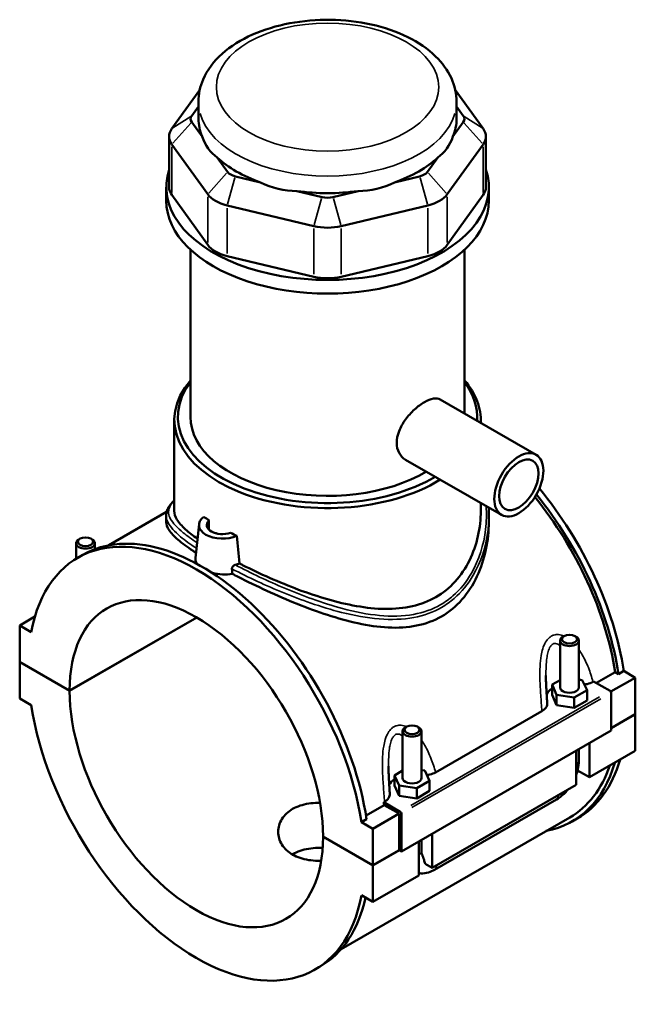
# Model space of a CAD drawing. Header units: inches. Extents: x 0.1 to 46.9, y -0.2 to 47.
# Tile 8 of 8: x 39.2 to 46.9, y 34.7 to 47. Entities that reach past the tile are written whole.
import ezdxf

# ---------------------------------------------------------------- set-up
doc = ezdxf.new("R2010")
doc.units = ezdxf.units.IN
doc.header["$MEASUREMENT"] = 0
doc.layers.add('Visible (ANSI)', color=7, linetype='Continuous', lineweight=50)
doc.layers.add('Visible Narrow (ANSI)', color=7, linetype='Continuous', lineweight=35)

msp = doc.modelspace()

# ---------------------------------------------------------------- linework, layer by layer
at = {"layer": 'Visible (ANSI)'}
for p, q in [((41.473, 46.169), (41.123, 45.683)), ((45.024, 45.683), (44.674, 46.169)), ((41.372, 45.844), (41.456, 45.961)), ((41.456, 45.805), (41.456, 46.02)), ((44.691, 45.805), (44.691, 46.02)), ((44.691, 45.961), (44.775, 45.844)), ((41.502, 45.584), (41.372, 45.765)), ((44.775, 45.765), (44.645, 45.584)), ((41.089, 45.584), (41.089, 44.95)), ((45.058, 45.584), (45.058, 44.95)), ((41.123, 45.485), (41.573, 44.86)), ((44.574, 44.86), (45.024, 45.485)), ((41.822, 45.14), (41.692, 45.321)), ((44.455, 45.321), (44.325, 45.14)), ((42.233, 45.009), (41.919, 45.084)), ((44.228, 45.084), (43.914, 45.009)), ((41.052, 44.779), (41.052, 44.95)), ((45.095, 44.779), (45.095, 44.95)), ((41.573, 44.226), (41.123, 44.851)), ((43.005, 44.825), (42.691, 44.9)), ((43.456, 44.9), (43.142, 44.825)), ((45.024, 44.851), (44.574, 44.226)), ((41.816, 44.72), (42.902, 44.461)), ((43.245, 44.461), (44.331, 44.72)), ((41.355, 42.069), (41.355, 44.166)), ((42.902, 43.827), (41.816, 44.086)), ((44.331, 44.086), (43.245, 43.827)), ((44.792, 42.111), (44.792, 44.166)), ((44.486, 42.287), (45.688, 41.595)), ((41.153, 40.89), (41.153, 42.032)), ((44.994, 41.994), (44.994, 42.032)), ((44.052, 41.533), (45.254, 40.841)), ((44.994, 40.89), (44.994, 40.99)), ((41.058, 40.878), (40.332, 40.46)), ((41.052, 40.832), (41.052, 40.751)), ((41.588, 40.657), (41.588, 40.77)), ((45.095, 40.832), (45.095, 40.751)), ((41.464, 40.724), (41.418, 40.302)), ((41.68, 40.613), (41.68, 40.609)), ((39.923, 40.291), (39.923, 40.486)), ((39.974, 40.543), (39.957, 40.534)), ((40.108, 40.543), (40.125, 40.534)), ((40.159, 40.412), (40.159, 40.486)), ((39.943, 40.303), (40.009, 40.341)), ((39.216, 39.456), (39.407, 39.566)), ((39.841, 38.638), (41.434, 39.556)), ((41.437, 39.554), (39.841, 38.635)), ((39.361, 39.372), (39.216, 39.456)), ((39.216, 39.456), (39.216, 38.998)), ((45.988, 38.679), (45.988, 39.265)), ((46.039, 39.323), (46.022, 39.313)), ((46.173, 39.323), (46.19, 39.313)), ((46.224, 38.679), (46.224, 39.265)), ((39.216, 38.998), (39.841, 38.638)), ((39.216, 38.995), (39.219, 38.997)), ((39.216, 38.995), (39.216, 38.538)), ((39.841, 38.635), (39.216, 38.995)), ((46.786, 38.884), (46.72, 38.846)), ((46.786, 38.884), (46.931, 38.8)), ((45.988, 38.771), (45.887, 38.713)), ((46.267, 38.771), (46.224, 38.778)), ((46.326, 38.645), (46.267, 38.771)), ((46.443, 38.735), (46.678, 38.87)), ((46.626, 38.625), (46.931, 38.8)), ((46.72, 38.846), (46.678, 38.87)), ((46.931, 38.8), (46.931, 38.343)), ((45.887, 38.713), (45.945, 38.586)), ((45.887, 38.584), (45.887, 38.713)), ((46.165, 38.552), (46.326, 38.645)), ((46.326, 38.516), (46.326, 38.645)), ((46.4, 38.749), (46.409, 38.754)), ((46.409, 38.754), (46.616, 38.635)), ((39.216, 38.538), (39.361, 38.454)), ((45.887, 38.584), (45.945, 38.457)), ((45.945, 38.586), (46.165, 38.552)), ((45.945, 38.457), (45.945, 38.586)), ((46.165, 38.423), (46.165, 38.552)), ((46.165, 38.423), (46.326, 38.516)), ((46.63, 38.611), (46.63, 38.137)), ((45.945, 38.457), (46.165, 38.423)), ((44.427, 37.613), (45.761, 38.381)), ((46.63, 38.169), (46.931, 38.343)), ((46.931, 38.34), (46.63, 38.166)), ((46.928, 38.341), (46.931, 38.34)), ((46.931, 38.34), (46.931, 37.882)), ((44.066, 38.187), (44.049, 38.177)), ((44.2, 38.187), (44.217, 38.177)), ((46.63, 38.137), (43.999, 36.623)), ((44.015, 38.129), (44.015, 37.543)), ((44.251, 38.129), (44.251, 37.543)), ((46.224, 37.761), (46.224, 37.904)), ((46.357, 37.98), (46.357, 37.552)), ((46.19, 37.455), (46.19, 37.884)), ((46.357, 37.552), (46.931, 37.882)), ((44.015, 37.635), (43.914, 37.576)), ((43.914, 37.576), (43.973, 37.45)), ((43.914, 37.448), (43.914, 37.576)), ((44.294, 37.635), (44.251, 37.642)), ((44.353, 37.509), (44.294, 37.635)), ((46.357, 37.552), (46.208, 37.637)), ((43.914, 37.448), (43.973, 37.321)), ((43.973, 37.321), (43.973, 37.45)), ((43.973, 37.45), (44.192, 37.416)), ((44.192, 37.416), (44.353, 37.509)), ((44.192, 37.287), (44.192, 37.416)), ((44.353, 37.38), (44.353, 37.509)), ((44.384, 36.415), (46.19, 37.455)), ((43.973, 37.321), (44.192, 37.287)), ((44.192, 37.287), (44.353, 37.38)), ((43.556, 37.073), (43.784, 37.204)), ((43.779, 37.239), (43.788, 37.244)), ((43.985, 37.12), (43.779, 37.239)), ((43.972, 37.096), (43.784, 37.204)), ((44.415, 36.393), (45.942, 37.272)), ((46.109, 37.048), (43.246, 35.399)), ((43.643, 36.907), (43.972, 37.096)), ((43.972, 36.639), (43.972, 37.096)), ((43.999, 36.623), (43.999, 37.096)), ((46.138, 36.997), (46.204, 37.035)), ((43.563, 37.028), (43.498, 36.99)), ((43.643, 36.907), (43.498, 36.99)), ((43.643, 36.449), (43.643, 36.907)), ((43.018, 36.809), (43.643, 36.449)), ((43.018, 36.806), (43.021, 36.808)), ((43.643, 36.446), (43.018, 36.806)), ((44.384, 36.844), (44.384, 36.415)), ((44.217, 36.319), (44.217, 36.748)), ((44.251, 36.768), (44.251, 36.624)), ((43.643, 36.449), (43.972, 36.639)), ((43.974, 36.637), (43.643, 36.446)), ((43.972, 36.639), (43.999, 36.623)), ((43.643, 35.989), (43.643, 36.446)), ((44.384, 36.415), (44.296, 36.466)), ((43.643, 35.989), (44.217, 36.319)), ((43.498, 36.072), (43.643, 35.989)), ((42.916, 35.141), (42.982, 35.179))]:
    msp.add_line(p, q, dxfattribs=at)
for centre, major_axis, ratio, start_param, end_param in [((41.538, 45.805), (-0.18, 0), 0.575862, 5.890486, 6.675884), ((43.074, 45.805), (-1.617, 0), 0.575862, 0, 0.238812), ((43.074, 45.805), (1.617, 0), 0.575862, 6.044373, 6.283185), ((44.609, 45.805), (0.18, 0), 0.575862, 5.890486, 6.675884), ((41.538, 45.584), (-0.449, 0), 0.575862, 5.890486, 6.675884), ((44.609, 45.584), (0.449, 0), 0.575862, 5.890486, 6.675884), ((43.074, 47.111), (-1.402, -1.775), 0.454202, 5.999949, 6.307723), ((43.074, 47.111), (-1.402, 1.775), 0.454202, 3.117055, 3.424829), ((43.074, 45.805), (1.617, 0), 0.575862, 3.688179, 4.165803), ((43.074, 45.805), (1.617, 0), 0.575862, 5.258975, 5.736599), ((43.074, 44.95), (-2.021, 0), 0.575862, 6.091532, 9.616431), ((41.988, 45.18), (-0.18, 0), 0.575862, 0.392699, 1.178097), ((44.159, 45.18), (0.18, 0), 0.575862, 5.105088, 5.890486), ((41.538, 44.95), (-0.449, 0), 0.575862, 0, 0.392699), ((43.074, 47.111), (-0.696, -2.161), 0.675468, 6.181789, 6.489562), ((43.074, 47.111), (0.696, -2.161), 0.675468, 6.076808, 6.384582), ((44.609, 44.95), (0.449, 0), 0.575862, 5.890486, 6.283185), ((41.988, 44.959), (0.449, 0), 0.575862, 3.534292, 4.31969), ((43.074, 45.805), (1.617, 0), 0.575862, 4.473577, 4.951201), ((43.074, 44.921), (-0.18, 0), 0.575862, 1.178097, 1.963495), ((44.159, 44.959), (0.449, 0), 0.575862, 5.105088, 5.890486), ((43.074, 44.779), (-2.021, 0), 0.575862, 0, 3.141593), ((43.074, 44.7), (0.449, 0), 0.575862, 4.31969, 5.105088), ((41.988, 44.325), (-0.449, 0), 0.575862, 0.392699, 1.178097), ((44.159, 44.325), (0.449, 0), 0.575862, 5.105088, 5.890486), ((43.074, 44.066), (-0.449, 0), 0.575862, 1.178097, 1.963495), ((43.074, 42.032), (-1.92, 0), 0.575862, 5.820231, 8.680377), ((43.074, 42.069), (-1.875, 0), 0.575862, 5.870801, 8.657303), ((43.074, 42.032), (1.92, 0), 0.575862, 6.249613, 6.74614), ((43.074, 42.069), (1.875, 0), 0.575862, 6.239141, 6.69557), ((43.074, 42.069), (-1.718, 0), 0.575862, 0, 2.375758), ((44.718, 39.616), (-1.486, 2.581), 0.578093, 4.118597, 4.99945), ((44.652, 39.578), (-1.457, 2.53), 0.578093, 4.122438, 4.982727), ((44.652, 39.578), (1.486, -2.581), 0.578093, 0.977004, 1.841946), ((41.43, 37.722), (-1.486, 2.581), 0.578093, 4.118597, 6.880845), ((41.758, 40.713), (-0.295, 0), 0.575862, 5.626587, 8.51058), ((43.074, 41.471), (-1.92, 0), 0.575862, 0.632316, 0.686223), ((41.758, 40.713), (-0.197, 0), 0.575862, 5.75958, 8.377587), ((41.495, 37.76), (-1.486, 2.581), 0.578093, 4.118597, 6.283185), ((43.074, 41.374), (-1.92, 0), 0.575862, 0.758658, 0.76674), ((41.758, 40.617), (-0.0787, 0), 0.575862, 0.075083, 0.168689), ((43.074, 41.471), (-1.92, 0), 0.575862, 0.884574, 0.93848), ((40.041, 40.486), (0.118, 0), 0.575862, 2.360047, 7.064731), ((41.43, 37.722), (-1.121, 1.946), 0.578093, 3.929801, 7.069641), ((46.106, 39.265), (-0.118, 0), 0.575862, 5.50164, 10.206324), ((41.43, 37.722), (1.121, -1.946), 0.578093, 3.929801, 7.069641), ((46.106, 38.55), (-0.295, 0), 0.575862, 5.550783, 6.037695), ((46.106, 38.679), (-0.118, 0), 0.575862, 0, 3.141593), ((46.616, 38.619), (-0.0098, 0.0171), 0.578093, 3.928925, 5.499721), ((41.43, 37.722), (1.486, -2.581), 0.578093, 4.118597, 6.880845), ((44.133, 38.129), (-0.118, 0), 0.575862, 5.50164, 10.206324), ((44.718, 39.616), (1.486, -2.581), 0.578093, 0, 0.504816), ((44.652, 39.578), (1.486, -2.581), 0.578093, 6.084831, 6.788002), ((44.652, 39.578), (1.457, -2.53), 0.578093, 0, 0.467343), ((44.133, 37.414), (-0.295, 0), 0.575862, 5.550783, 6.037695), ((44.133, 37.543), (-0.118, 0), 0.575862, 0, 3.141593), ((41.758, 37.912), (-1.457, 2.53), 0.578093, 4.122438, 4.136197), ((43.985, 37.104), (0.0098, -0.0171), 0.578093, 0.787332, 2.358128), ((41.495, 37.76), (1.486, -2.581), 0.578093, 0, 0.565884)]:
    msp.add_ellipse(centre, major_axis=major_axis, ratio=ratio, start_param=start_param, end_param=end_param, dxfattribs=at)
for centre, major_axis, ratio in [((45.471, 41.218), (0.217, 0.377), 0.578093), ((45.471, 41.218), (0.174, 0.302), 0.578093), ((40.041, 40.505), (0.0945, 0), 0.575862), ((46.106, 39.284), (0.0945, 0), 0.575862), ((44.133, 38.148), (0.0945, 0), 0.575862)]:
    msp.add_ellipse(centre, major_axis=major_axis, ratio=ratio, dxfattribs=at)
for points, knots in [([(44.691, 46.02), (44.691, 46.121), (44.668, 46.222), (44.58, 46.416), (44.512, 46.508), (44.331, 46.684), (44.213, 46.764), (43.941, 46.899), (43.785, 46.952), (43.456, 47.024), (43.284, 47.044), (42.939, 47.049), (42.766, 47.034), (42.436, 46.972), (42.277, 46.925), (41.99, 46.797), (41.86, 46.717), (41.649, 46.529), (41.566, 46.421), (41.477, 46.211), (41.456, 46.116), (41.456, 46.02)], [0.785398, 0.785398, 0.785398, 0.785398, 1.040225, 1.040225, 1.31996, 1.31996, 1.646599, 1.646599, 1.990549, 1.990549, 2.331714, 2.331714, 2.670691, 2.670691, 3.011318, 3.011318, 3.355304, 3.355304, 3.686145, 3.686145, 3.926991, 3.926991, 3.926991, 3.926991]), ([(44.052, 41.533), (44.052, 41.533), (44.052, 41.533), (44.019, 41.552), (43.99, 41.581), (43.951, 41.655), (43.941, 41.699), (43.941, 41.789), (43.951, 41.84), (43.99, 41.941), (44.019, 41.992), (44.084, 42.08), (44.123, 42.124), (44.206, 42.2), (44.25, 42.232), (44.327, 42.276), (44.367, 42.292), (44.435, 42.304), (44.464, 42.3), (44.486, 42.287)], [2.507026, 2.507026, 2.507026, 2.507026, 2.50918, 2.50918, 2.927417, 2.927417, 3.345655, 3.345655, 3.763893, 3.763893, 4.182131, 4.182131, 4.600307, 4.600307, 5.018483, 5.018483, 5.436659, 5.436659, 5.852681, 5.852681, 5.852681, 5.852681]), ([(41.052, 40.832), (41.052, 40.847), (41.054, 40.863), (41.062, 40.893), (41.068, 40.909), (41.084, 40.94), (41.094, 40.956), (41.12, 40.989), (41.136, 41.005), (41.153, 41.022)], [28.54285, 28.54285, 28.54285, 28.54285, 28.899734, 28.899734, 29.268858, 29.268858, 29.688841, 29.688841, 30.134488, 30.134488, 30.134488, 30.134488]), ([(41.444, 40.541), (41.386, 40.582), (41.336, 40.621), (41.247, 40.702), (41.211, 40.743), (41.164, 40.82), (41.153, 40.856), (41.153, 40.89)], [8.704826, 8.704826, 8.704826, 8.704826, 9.511369, 9.511369, 10.459299, 10.459299, 11.40723, 11.40723, 11.40723, 11.40723]), ([(44.994, 40.89), (44.994, 40.787), (44.983, 40.681), (44.936, 40.47), (44.9, 40.366), (44.804, 40.172), (44.744, 40.082), (44.602, 39.927), (44.52, 39.861), (44.431, 39.81), (44.343, 39.759), (44.244, 39.721), (44.03, 39.672), (43.916, 39.661), (43.68, 39.663), (43.558, 39.677), (43.314, 39.72), (43.192, 39.749), (42.956, 39.818), (42.834, 39.858), (42.59, 39.949), (42.467, 39.999), (42.23, 40.104), (42.116, 40.158), (41.996, 40.219), (41.982, 40.226), (41.969, 40.232)], [26.638246, 26.638246, 26.638246, 26.638246, 27.594192, 27.594192, 28.550139, 28.550139, 29.506085, 29.506085, 30.462032, 30.462032, 30.462032, 31.417978, 31.417978, 32.373925, 32.373925, 33.329871, 33.329871, 34.285818, 34.285818, 35.233748, 35.233748, 36.181679, 36.181679, 37.129609, 37.129609, 37.250517, 37.250517, 37.250517, 37.250517]), ([(41.425, 40.366), (41.413, 40.374), (41.401, 40.382), (41.315, 40.439), (41.251, 40.487), (41.15, 40.573), (41.112, 40.613), (41.063, 40.686), (41.052, 40.72), (41.052, 40.751)], [8.943366, 8.943366, 8.943366, 8.943366, 9.098213, 9.098213, 10.10304, 10.10304, 11.107867, 11.107867, 12.112694, 12.112694, 12.112694, 12.112694]), ([(45.095, 40.751), (45.095, 40.639), (45.083, 40.522), (45.034, 40.291), (44.997, 40.176), (44.896, 39.963), (44.833, 39.864), (44.684, 39.694), (44.597, 39.623), (44.503, 39.568)], [28.299467, 28.299467, 28.299467, 28.299467, 29.317986, 29.317986, 30.336506, 30.336506, 31.355026, 31.355026, 32.373545, 32.373545, 32.373545, 32.373545]), ([(41.441, 40.225), (41.426, 40.247), (41.418, 40.269), (41.418, 40.294), (41.418, 40.298), (41.418, 40.302)], [4.2567096, 4.2567096, 4.2567096, 4.2567096, 4.5655508, 4.5655508, 4.6175869, 4.6175869, 4.6175869, 4.6175869]), ([(41.882, 40.102), (41.842, 40.095), (41.799, 40.092), (41.716, 40.097), (41.67, 40.104), (41.627, 40.116), (41.625, 40.116), (41.623, 40.117)], [2.9532494, 2.9532494, 2.9532494, 2.9532494, 3.2617737, 3.2617737, 3.587718, 3.587718, 3.6024312, 3.6024312, 3.6024312, 3.6024312]), ([(41.876, 40.165), (41.876, 40.166), (41.876, 40.167), (41.876, 40.169), (41.876, 40.169), (41.876, 40.17), (41.876, 40.171), (41.876, 40.172), (41.876, 40.173), (41.877, 40.176), (41.877, 40.178), (41.88, 40.184), (41.882, 40.188), (41.888, 40.196), (41.892, 40.199), (41.9, 40.205), (41.903, 40.208), (41.911, 40.211), (41.915, 40.213), (41.918, 40.214)], [0, 0, 0, 0, 0.0100511, 0.0100511, 0.0142177, 0.0142177, 0.0184846, 0.0184846, 0.0269536, 0.0269536, 0.043853, 0.043853, 0.0780991, 0.0780991, 0.120481, 0.120481, 0.1528008, 0.1528008, 0.1856197, 0.1856197, 0.1856197, 0.1856197]), ([(44.503, 39.568), (44.408, 39.514), (44.303, 39.475), (44.078, 39.43), (43.958, 39.423), (43.71, 39.435), (43.582, 39.454), (43.326, 39.51), (43.198, 39.546), (42.951, 39.626), (42.823, 39.673), (42.567, 39.776), (42.438, 39.832), (42.189, 39.947), (42.068, 40.006), (41.93, 40.077), (41.906, 40.089), (41.882, 40.102)], [0, 0, 0, 0, 1.01852, 1.01852, 2.037039, 2.037039, 3.055559, 3.055559, 4.074078, 4.074078, 5.078905, 5.078905, 6.083732, 6.083732, 7.088559, 7.088559, 7.308002, 7.308002, 7.308002, 7.308002]), ([(45.827, 38.48), (45.825, 38.503), (45.824, 38.526), (45.821, 38.573), (45.819, 38.596), (45.817, 38.643), (45.815, 38.666), (45.813, 38.713), (45.812, 38.736), (45.811, 38.782), (45.811, 38.804), (45.811, 38.827)], [0.6522169, 0.6522169, 0.6522169, 0.6522169, 0.8432351, 0.8432351, 1.0342533, 1.0342533, 1.2252715, 1.2252715, 1.4162896, 1.4162896, 1.6073078, 1.6073078, 1.6073078, 1.6073078]), ([(46.293, 38.714), (46.305, 38.716), (46.317, 38.718), (46.356, 38.728), (46.38, 38.737), (46.4, 38.749)], [-0.3161974, -0.3161974, -0.3161974, -0.3161974, -0.2208786, -0.2208786, 0, 0, 0, 0]), ([(45.761, 38.381), (45.778, 38.39), (45.792, 38.402), (45.814, 38.427), (45.821, 38.44), (45.827, 38.463), (45.828, 38.471), (45.827, 38.48)], [-0.6116053, -0.6116053, -0.6116053, -0.6116053, -0.4261876, -0.4261876, -0.2412182, -0.2412182, -0.127507, -0.127507, -0.127507, -0.127507]), ([(43.854, 37.344), (43.853, 37.367), (43.851, 37.39), (43.848, 37.437), (43.847, 37.46), (43.844, 37.507), (43.843, 37.53), (43.841, 37.577), (43.84, 37.6), (43.838, 37.646), (43.838, 37.668), (43.838, 37.691)], [0.6521362, 0.6521362, 0.6521362, 0.6521362, 0.8431544, 0.8431544, 1.0341725, 1.0341725, 1.2251907, 1.2251907, 1.4162089, 1.4162089, 1.607227, 1.607227, 1.607227, 1.607227]), ([(46.19, 37.58), (46.198, 37.602), (46.205, 37.625), (46.219, 37.685), (46.224, 37.723), (46.224, 37.761)], [4.2128519, 4.2128519, 4.2128519, 4.2128519, 4.3982297, 4.3982297, 4.712389, 4.712389, 4.712389, 4.712389]), ([(44.32, 37.578), (44.333, 37.58), (44.344, 37.582), (44.383, 37.592), (44.407, 37.601), (44.427, 37.613)], [-0.3161974, -0.3161974, -0.3161974, -0.3161974, -0.2208786, -0.2208786, 0, 0, 0, 0]), ([(43.788, 37.244), (43.805, 37.254), (43.819, 37.266), (43.841, 37.291), (43.848, 37.304), (43.854, 37.327), (43.855, 37.335), (43.854, 37.344)], [-0.6116053, -0.6116053, -0.6116053, -0.6116053, -0.4261876, -0.4261876, -0.2412182, -0.2412182, -0.127507, -0.127507, -0.127507, -0.127507]), ([(45.942, 37.272), (45.975, 37.291), (46.005, 37.315), (46.051, 37.358), (46.067, 37.375), (46.082, 37.393)], [3.1415927, 3.1415927, 3.1415927, 3.1415927, 3.4557519, 3.4557519, 3.6440853, 3.6440853, 3.6440853, 3.6440853]), ([(42.994, 36.506), (42.981, 36.506), (42.968, 36.505), (42.915, 36.506), (42.876, 36.509), (42.8, 36.52), (42.763, 36.529), (42.696, 36.551), (42.665, 36.565), (42.609, 36.597), (42.584, 36.616), (42.538, 36.658), (42.519, 36.682), (42.487, 36.732), (42.475, 36.759), (42.46, 36.814), (42.456, 36.841), (42.456, 36.894), (42.46, 36.922), (42.475, 36.976), (42.487, 37.003), (42.519, 37.054), (42.538, 37.078), (42.584, 37.12), (42.609, 37.139), (42.665, 37.171), (42.696, 37.185), (42.763, 37.207), (42.8, 37.216), (42.876, 37.227), (42.915, 37.23), (42.963, 37.23), (42.971, 37.23), (42.98, 37.23)], [1.388076, 1.388076, 1.388076, 1.388076, 1.48498, 1.48498, 1.781926, 1.781926, 2.078873, 2.078873, 2.37582, 2.37582, 2.672767, 2.672767, 2.969713, 2.969713, 3.26666, 3.26666, 3.563607, 3.563607, 3.860615, 3.860615, 4.157623, 4.157623, 4.454631, 4.454631, 4.75164, 4.75164, 5.048648, 5.048648, 5.345656, 5.345656, 5.642664, 5.642664, 5.703211, 5.703211, 5.703211, 5.703211]), ([(43.013, 36.668), (42.994, 36.668), (42.974, 36.668), (42.915, 36.667), (42.876, 36.663), (42.8, 36.65), (42.763, 36.641), (42.696, 36.617), (42.665, 36.603), (42.635, 36.586), (42.634, 36.585), (42.632, 36.584)], [3.708068, 3.708068, 3.708068, 3.708068, 3.851694, 3.851694, 4.147991, 4.147991, 4.444288, 4.444288, 4.740585, 4.740585, 4.758561, 4.758561, 4.758561, 4.758561]), ([(44.251, 36.624), (44.251, 36.621), (44.252, 36.617), (44.252, 36.61), (44.252, 36.607), (44.253, 36.601), (44.254, 36.598), (44.255, 36.593), (44.255, 36.591), (44.257, 36.588), (44.257, 36.586), (44.258, 36.585)], [1.5707963, 1.5707963, 1.5707963, 1.5707963, 1.6466565, 1.6466565, 1.7225167, 1.7225167, 1.7983769, 1.7983769, 1.874237, 1.874237, 1.9500972, 1.9500972, 1.9500972, 1.9500972]), ([(44.258, 36.585), (44.268, 36.562), (44.277, 36.538), (44.288, 36.502), (44.293, 36.485), (44.296, 36.468), (44.296, 36.467), (44.296, 36.466)], [0.2316908, 0.2316908, 0.2316908, 0.2316908, 0.4109622, 0.4109622, 0.5379735, 0.5379735, 0.5459992, 0.5459992, 0.5459992, 0.5459992]), ([(44.217, 36.35), (44.226, 36.349), (44.236, 36.348), (44.277, 36.346), (44.309, 36.35), (44.365, 36.367), (44.391, 36.379), (44.415, 36.393)], [2.5722382, 2.5722382, 2.5722382, 2.5722382, 2.6487831, 2.6487831, 2.9067329, 2.9067329, 3.1415927, 3.1415927, 3.1415927, 3.1415927])]:
    msp.add_open_spline(points, degree=3, knots=knots, dxfattribs=at)
for points in [[(45.092, 40.934), (45.094, 40.9), (45.095, 40.866), (45.095, 40.832)], [(41.969, 40.232), (41.959, 40.348), (41.948, 40.464), (41.939, 40.579)], [(41.876, 40.165), (41.878, 40.144), (41.88, 40.123), (41.882, 40.102)], [(41.969, 40.232), (41.953, 40.225), (41.936, 40.219), (41.918, 40.214)]]:
    msp.add_open_spline(points, degree=3, dxfattribs=at)
at = {"layer": 'Visible Narrow (ANSI)'}
for p, q in [((41.36, 45.836), (41.136, 45.691)), ((44.787, 45.836), (45.011, 45.691)), ((41.36, 45.751), (41.136, 45.499)), ((44.787, 45.751), (45.011, 45.499)), ((41.123, 44.883), (41.123, 45.454)), ((45.024, 45.454), (45.024, 44.883)), ((41.809, 45.126), (41.585, 44.874)), ((41.914, 45.066), (41.821, 44.738)), ((44.233, 45.066), (44.326, 44.738)), ((44.338, 45.126), (44.562, 44.874)), ((41.573, 44.828), (41.573, 44.257)), ((43, 44.807), (42.907, 44.479)), ((43.147, 44.807), (43.24, 44.479)), ((44.574, 44.257), (44.574, 44.828)), ((41.816, 44.117), (41.816, 44.688)), ((44.331, 44.688), (44.331, 44.117)), ((42.902, 44.43), (42.902, 43.859)), ((43.245, 43.859), (43.245, 44.43)), ((46.484, 38.559), (44.117, 37.196)), ((44.131, 37.172), (46.498, 38.535))]:
    msp.add_line(p, q, dxfattribs=at)
msp.add_ellipse((43.074, 46.204), major_axis=(1.393, 0), ratio=0.575862, dxfattribs=at)
for centre, major_axis, ratio, start_param, end_param in [((43.074, 46.02), (-1.617, 0), 0.575862, 0.15708, 2.984513), ((46.106, 37.761), (0.118, 0), 0.575862, 5.537057, 6.243915), ((45.883, 37.375), (0.059, -0.102), 0.578093, 0.039559, 0.751625), ((44.133, 36.624), (0.118, 0), 0.575862, 5.537057, 6.243915), ((44.356, 36.495), (0.059, -0.102), 0.578093, 0.039559, 0.751625)]:
    msp.add_ellipse(centre, major_axis=major_axis, ratio=ratio, start_param=start_param, end_param=end_param, dxfattribs=at)
for points, knots in [([(41.439, 40.492), (41.372, 40.537), (41.314, 40.578), (41.189, 40.681), (41.136, 40.737), (41.079, 40.839), (41.075, 40.885), (41.104, 40.96), (41.124, 40.988), (41.153, 41.017)], [25.41037, 25.41037, 25.41037, 25.41037, 26.299504, 26.299504, 27.728899, 27.728899, 29.138792, 29.138792, 30.016501, 30.016501, 30.016501, 30.016501]), ([(45.061, 40.952), (45.068, 40.855), (45.066, 40.757), (45.032, 40.467), (44.973, 40.278), (44.816, 40.003), (44.738, 39.905), (44.598, 39.784), (44.547, 39.747), (44.492, 39.716), (44.389, 39.656), (44.274, 39.616), (44.017, 39.569), (43.873, 39.567), (43.575, 39.594), (43.42, 39.625), (43.136, 39.7), (43.009, 39.741), (42.657, 39.867), (42.434, 39.963), (42.117, 40.112), (42.015, 40.163), (41.918, 40.214)], [28.24954, 28.24954, 28.24954, 28.24954, 29.138792, 29.138792, 30.902973, 30.902973, 32.052261, 32.052261, 32.638899, 32.638899, 32.638899, 33.752795, 33.752795, 34.989826, 34.989826, 36.262932, 36.262932, 37.292771, 37.292771, 39.09607, 39.09607, 39.998029, 39.998029, 39.998029, 39.998029]), ([(41.052, 40.832), (41.052, 40.803), (41.06, 40.774), (41.103, 40.69), (41.155, 40.632), (41.287, 40.522), (41.353, 40.473), (41.431, 40.422)], [-28.54285, -28.54285, -28.54285, -28.54285, -27.728899, -27.728899, -26.299504, -26.299504, -25.298615, -25.298615, -25.298615, -25.298615]), ([(41.876, 40.165), (41.977, 40.112), (42.085, 40.059), (42.41, 39.908), (42.636, 39.814), (42.992, 39.691), (43.122, 39.651), (43.41, 39.578), (43.568, 39.549), (43.872, 39.525), (44.018, 39.529), (44.28, 39.579), (44.397, 39.621), (44.503, 39.682), (44.559, 39.714), (44.611, 39.751), (44.755, 39.875), (44.835, 39.974), (44.997, 40.251), (45.058, 40.441), (45.091, 40.7), (45.095, 40.766), (45.095, 40.832)], [-40.037613, -40.037613, -40.037613, -40.037613, -39.09607, -39.09607, -37.292771, -37.292771, -36.262932, -36.262932, -34.989826, -34.989826, -33.752795, -33.752795, -32.638899, -32.638899, -32.638899, -32.052261, -32.052261, -30.902973, -30.902973, -29.138792, -29.138792, -28.54285, -28.54285, -28.54285, -28.54285]), ([(46.037, 39.322), (46.015, 39.332), (45.992, 39.338), (45.95, 39.342), (45.93, 39.34), (45.9, 39.331), (45.889, 39.326), (45.878, 39.32), (45.868, 39.314), (45.857, 39.306), (45.833, 39.284), (45.819, 39.266), (45.792, 39.222), (45.78, 39.193), (45.762, 39.136), (45.756, 39.107), (45.743, 39.034), (45.739, 38.988), (45.734, 38.888), (45.734, 38.834), (45.737, 38.713), (45.741, 38.647), (45.75, 38.514), (45.756, 38.446), (45.761, 38.381)], [-3.541061, -3.541061, -3.541061, -3.541061, -3.318544, -3.318544, -3.133422, -3.133422, -3.017722, -3.017722, -3.017722, -2.902021, -2.902021, -2.7169, -2.7169, -2.476964, -2.476964, -2.261983, -2.261983, -1.933859, -1.933859, -1.547854, -1.547854, -1.066832, -1.066832, -0.563664, -0.563664, -0.563664, -0.563664]), ([(45.811, 38.827), (45.811, 38.864), (45.812, 38.902), (45.815, 38.975), (45.818, 39.012), (45.826, 39.069), (45.83, 39.091), (45.841, 39.134), (45.848, 39.155), (45.863, 39.187), (45.871, 39.199), (45.885, 39.214), (45.891, 39.219), (45.897, 39.222), (45.903, 39.226), (45.91, 39.228), (45.927, 39.231), (45.938, 39.23), (45.962, 39.222), (45.975, 39.213), (45.988, 39.201)], [1.607308, 1.607308, 1.607308, 1.607308, 1.933859, 1.933859, 2.261983, 2.261983, 2.476964, 2.476964, 2.7169, 2.7169, 2.902021, 2.902021, 3.017722, 3.017722, 3.017722, 3.133422, 3.133422, 3.318544, 3.318544, 3.550695, 3.550695, 3.550695, 3.550695]), ([(46.4, 38.749), (46.385, 38.809), (46.366, 38.868), (46.321, 38.981), (46.296, 39.035), (46.253, 39.108), (46.239, 39.13), (46.224, 39.152)], [-5.471779, -5.471779, -5.471779, -5.471779, -4.968611, -4.968611, -4.48759, -4.48759, -4.27423, -4.27423, -4.27423, -4.27423]), ([(44.064, 38.186), (44.042, 38.195), (44.019, 38.202), (43.977, 38.205), (43.958, 38.204), (43.928, 38.195), (43.916, 38.19), (43.906, 38.184), (43.895, 38.178), (43.885, 38.17), (43.86, 38.147), (43.846, 38.13), (43.819, 38.086), (43.807, 38.057), (43.789, 38), (43.783, 37.971), (43.77, 37.898), (43.766, 37.852), (43.761, 37.752), (43.761, 37.698), (43.765, 37.577), (43.769, 37.511), (43.778, 37.378), (43.783, 37.31), (43.788, 37.244)], [-3.540981, -3.540981, -3.540981, -3.540981, -3.318463, -3.318463, -3.133342, -3.133342, -3.017641, -3.017641, -3.017641, -2.90194, -2.90194, -2.716819, -2.716819, -2.476883, -2.476883, -2.261903, -2.261903, -1.933779, -1.933779, -1.547774, -1.547774, -1.066752, -1.066752, -0.563583, -0.563583, -0.563583, -0.563583]), ([(43.838, 37.691), (43.838, 37.728), (43.839, 37.766), (43.842, 37.839), (43.845, 37.876), (43.853, 37.933), (43.857, 37.955), (43.868, 37.998), (43.875, 38.019), (43.891, 38.051), (43.898, 38.063), (43.913, 38.078), (43.918, 38.083), (43.925, 38.086), (43.931, 38.09), (43.937, 38.092), (43.954, 38.095), (43.965, 38.094), (43.989, 38.086), (44.002, 38.077), (44.015, 38.065)], [1.607227, 1.607227, 1.607227, 1.607227, 1.933779, 1.933779, 2.261903, 2.261903, 2.476883, 2.476883, 2.716819, 2.716819, 2.90194, 2.90194, 3.017641, 3.017641, 3.017641, 3.133342, 3.133342, 3.318463, 3.318463, 3.550614, 3.550614, 3.550614, 3.550614]), ([(44.427, 37.613), (44.412, 37.673), (44.393, 37.732), (44.348, 37.845), (44.323, 37.899), (44.28, 37.972), (44.266, 37.994), (44.251, 38.016)], [-5.471699, -5.471699, -5.471699, -5.471699, -4.968529, -4.968529, -4.487508, -4.487508, -4.274149, -4.274149, -4.274149, -4.274149])]:
    msp.add_open_spline(points, degree=3, knots=knots, dxfattribs=at)

doc.saveas('drawing.dxf')
